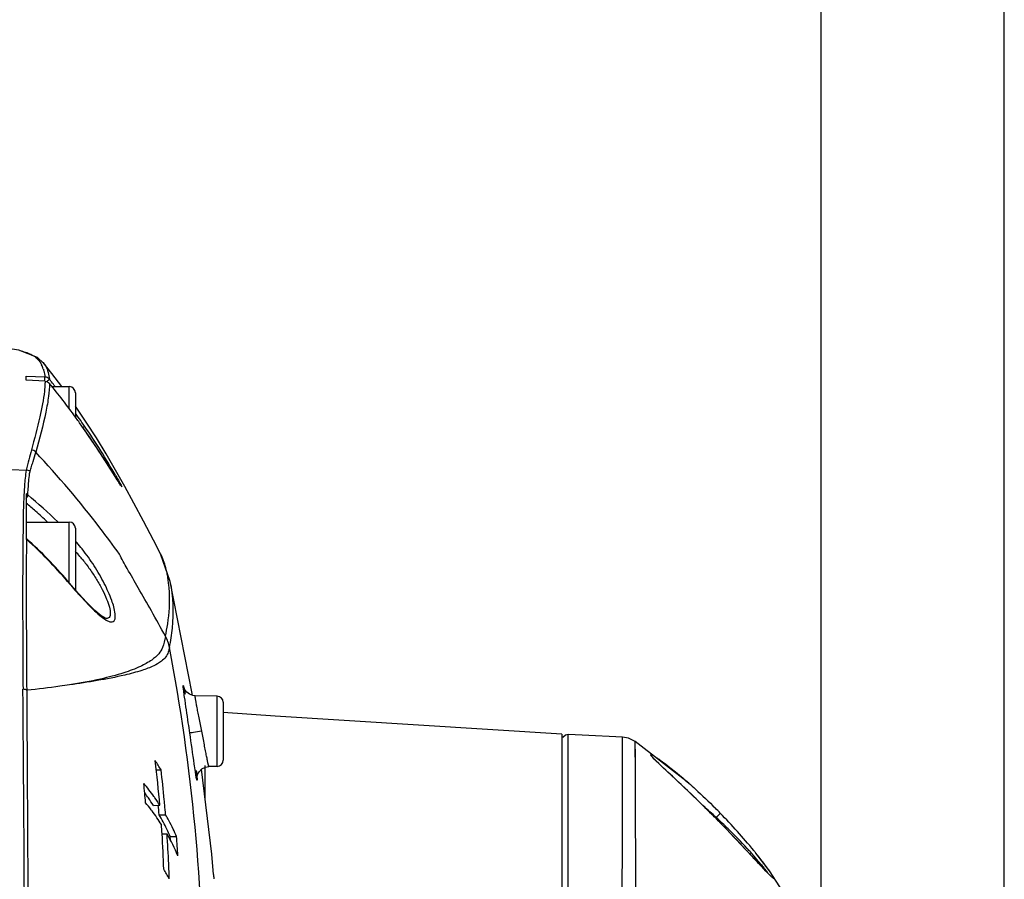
# Model space of a CAD drawing. Header units: millimetres. Extents: x 5828 to 6704, y 123 to 421.
# Tile 76 of 145: x 6466.3 to 6470.3, y 279.3 to 282.79. Entities that reach past the tile are written whole.
import ezdxf

# ---------------------------------------------------------------- set-up
doc = ezdxf.new("R2010")
doc.units = ezdxf.units.MM
doc.layers.add('外形图', color=7, linetype='Continuous')
doc.layers.add('尺寸标注', color=7, linetype='Continuous')
doc.styles.add('微软雅黑', font='msyh.ttc', dxfattribs={"height": 1.5})
doc.dimstyles.new('尺寸标注_1_20比例', dxfattribs={"dimtxt": 1.5, "dimasz": 1.25, "dimexe": 0.5, "dimexo": 0.4, "dimgap": 0.5, "dimtad": 1, "dimdec": 1, "dimlfac": 20, "dimdsep": 46, "dimtxsty": '微软雅黑', "dimcen": 0.09, "dimadec": 0, "dimazin": 0, "dimtp": 0.01, "dimtm": 0.01, "dimtfac": 1, "dimtdec": 1, "dimtofl": 0, "dimtmove": 0, "dimatfit": 3, "dimfxl": 1, "dimtolj": 1, "dimarcsym": 0})

# ---------------------------------------------------------------- blocks, each defined once
blk = doc.blocks.new('*D1111')
at = {"layer": 'Defpoints', "color": 0}
for p in [(6469.5568, 284.2232), (6469.5568, 273.3504), (6458.0079, 273.142)]:
    blk.add_point(p, dxfattribs=at)
at = {"layer": '尺寸标注', "color": 0, "lineweight": -2}
for p, q in [((6458.0079, 273.542), (6458.0079, 284.7232)), ((6469.5568, 273.7504), (6469.5568, 284.7232)), ((6459.2579, 284.2232), (6468.3068, 284.2232))]:
    blk.add_line(p, q, dxfattribs=at)
at = {"layer": '尺寸标注', "color": 0}
for points in [[(6459.2579, 284.4315), (6459.2579, 284.0149), (6458.0079, 284.2232)], [(6468.3068, 284.0149), (6468.3068, 284.4315), (6469.5568, 284.2232)]]:
    blk.add_solid(points, dxfattribs=at)
at = {"layer": '尺寸标注', "color": 0, "insert": (6463.7824, 285.4984), "char_height": 1.5, "attachment_point": 5, "style": '微软雅黑'}
blk.add_mtext('\\A1;\\A1;230', dxfattribs=at)
blk = doc.blocks.new('*D1112')
at = {"layer": 'Defpoints', "color": 0}
for p in [(6470.3007, 287.7393), (6457.2558, 253.3357), (6470.3007, 253.3351)]:
    blk.add_point(p, dxfattribs=at)
at = {"layer": '尺寸标注', "color": 0, "lineweight": -2}
for p, q in [((6457.2558, 253.7357), (6457.2558, 288.2393)), ((6470.3007, 253.7351), (6470.3007, 288.2393)), ((6458.5058, 287.7393), (6469.0507, 287.7393))]:
    blk.add_line(p, q, dxfattribs=at)
at = {"layer": '尺寸标注', "color": 0}
for points in [[(6458.5058, 287.9476), (6458.5058, 287.5309), (6457.2558, 287.7393)], [(6469.0507, 287.5309), (6469.0507, 287.9476), (6470.3007, 287.7393)]]:
    blk.add_solid(points, dxfattribs=at)
at = {"layer": '尺寸标注', "color": 0, "insert": (6463.8528, 289.0144), "char_height": 1.5, "attachment_point": 5, "style": '微软雅黑'}
blk.add_mtext('\\A1;\\A1;260', dxfattribs=at)

msp = doc.modelspace()

# ---------------------------------------------------------------- linework, layer by layer
at = {"layer": '外形图', "color": 7, "linetype": 'Continuous'}
for p, q in [((6466.4328, 281.353), (6466.3973, 281.3976)), ((6466.3974, 281.3975), (6466.3998, 281.3945)), ((6466.3283, 281.3258), (6466.3283, 281.3426)), ((6466.3283, 281.3426), (6466.4039, 281.3394)), ((6466.4723, 281.3003), (6466.4328, 281.353)), ((6466.4046, 281.3222), (6466.3283, 281.3258)), ((6466.4331, 281.3003), (6466.5033, 281.3003)), ((6466.5033, 281.2101), (6466.5033, 281.3003)), ((6466.5283, 281.2753), (6466.5283, 281.1761)), ((6466.5719, 281.1564), (6466.5285, 281.2214)), ((6466.5545, 281.1397), (6466.5545, 281.1397)), ((6466.5654, 281.1395), (6466.5597, 281.1475)), ((6466.5654, 281.1395), (6466.5598, 281.1476)), ((6466.6131, 281.0917), (6466.5719, 281.1564)), ((6466.6432, 281.008), (6466.6217, 281.041)), ((6466.6612, 280.9799), (6466.6432, 281.008)), ((6466.6825, 280.9462), (6466.6612, 280.9799)), ((6466.2043, 280.9667), (6466.3287, 280.9613)), ((6466.6978, 280.9219), (6466.6825, 280.9462)), ((6466.7026, 280.9142), (6466.7016, 280.9158)), ((6466.3283, 280.8646), (6466.3283, 280.6806)), ((6466.3346, 280.8605), (6466.3349, 280.8645)), ((6466.3158, 280.7512), (6466.3157, 280.7418)), ((6466.3283, 280.7503), (6466.5033, 280.7503)), ((6466.5033, 280.503), (6466.5033, 280.7503)), ((6466.5283, 280.7253), (6466.5283, 280.474)), ((6466.315, 280.6856), (6466.315, 280.6808)), ((6466.3306, 280.6815), (6466.3283, 280.6833)), ((6466.913, 280.5089), (6466.8737, 280.6209)), ((6466.4958, 280.5093), (6466.4957, 280.5118)), ((6466.5291, 280.473), (6466.4957, 280.5118)), ((6466.913, 280.5089), (6466.913, 280.509)), ((6467.0026, 280.0535), (6466.913, 280.509)), ((6466.5729, 280.4251), (6466.5291, 280.473)), ((6466.6533, 280.3583), (6466.6532, 280.3583)), ((6467.0035, 280.0461), (6467.0026, 280.0535)), ((6466.9714, 280.0393), (6466.9704, 280.0463)), ((6467.1037, 280.0429), (6467.0145, 280.0444)), ((6467.1037, 279.7577), (6467.1037, 280.0429)), ((6467.1283, 280.0179), (6467.1283, 279.7827)), ((6468.5032, 279.8882), (6468.5032, 264.477)), ((6468.5294, 279.6571), (6468.5295, 279.887)), ((6468.7497, 279.5503), (6468.75, 279.8764)), ((6468.8023, 279.7287), (6468.8021, 279.8589)), ((6469.0193, 279.6896), (6468.8021, 279.8589)), ((6468.7498, 279.7025), (6468.7501, 279.8431)), ((6468.8023, 279.7253), (6468.8022, 279.8272)), ((6466.8565, 279.7433), (6466.8761, 279.7435)), ((6467.0827, 279.4009), (6467.0403, 279.746)), ((6467.055, 279.6266), (6467.055, 279.7615)), ((6467.1037, 279.7577), (6467.0705, 279.7571)), ((6468.8023, 279.7142), (6468.8023, 279.7287)), ((6468.5297, 274.5504), (6468.5294, 279.7079)), ((6469.0178, 279.691), (6469.0194, 279.6896)), ((6468.5294, 279.4503), (6468.5294, 279.6503)), ((6466.8452, 279.599), (6466.8712, 279.5996)), ((6469.1079, 279.5679), (6469.1081, 279.568)), ((6466.8683, 279.5613), (6466.8943, 279.5615)), ((6468.7497, 279.4784), (6468.7497, 279.4901)), ((6466.8799, 279.484), (6466.9002, 279.4836)), ((6466.9131, 279.4726), (6466.9389, 279.4728)), ((6466.9142, 279.4578), (6466.9131, 279.4726)), ((6468.5294, 278.6296), (6468.5294, 279.4503)), ((6468.7497, 279.4581), (6468.7497, 279.4784)), ((6467.0885, 279.3191), (6467.0827, 279.4009)), ((6469.2922, 279.4048), (6469.2903, 279.4072)), ((6469.3474, 279.3338), (6469.2922, 279.4048)), ((6469.5263, 279.0541), (6469.3474, 279.3338)), ((6467.0887, 279.3193), (6467.0887, 279.3194)), ((6467.0887, 279.3192), (6467.0887, 279.3193)), ((6467.0887, 279.3192), (6467.0887, 279.3193)), ((6467.0887, 279.3192), (6467.0897, 279.3005))]:
    msp.add_line(p, q, dxfattribs=at)
for points in [[(6466.3969, 281.3972), (6466.374, 281.4191), (6466.2986, 281.4478), (6466.2059, 281.4617)], [(6466.6217, 281.041), (6466.6095, 281.0594), (6466.5962, 281.0791), (6466.5819, 281.1003), (6466.5663, 281.1228), (6466.5545, 281.1397)], [(6466.7283, 280.895), (6466.6908, 280.9615), (6466.6526, 281.0268), (6466.6131, 281.0917)], [(6466.8738, 280.6208), (6466.8453, 280.6759), (6466.8048, 280.7534), (6466.766, 280.8262), (6466.7283, 280.895)], [(6466.6532, 280.3583), (6466.6494, 280.3596), (6466.6331, 280.3697), (6466.6073, 280.3912), (6466.5729, 280.4251)], [(6467.0145, 280.0444), (6467.0051, 280.0455), (6466.9911, 280.0507), (6466.9801, 280.059), (6466.9727, 280.0685), (6466.9693, 280.0753), (6466.9685, 280.0776)], [(6468.5032, 279.8882), (6467.3387, 279.9617), (6467.1283, 279.9762)], [(6468.5296, 279.887), (6468.518, 279.8848), (6468.5073, 279.8756)], [(6468.75, 279.8764), (6468.5857, 279.8842), (6468.5295, 279.887)], [(6468.8021, 279.8589), (6468.7746, 279.8722), (6468.75, 279.8764)], [(6468.9113, 279.7564), (6468.8981, 279.7689), (6468.8874, 279.7793), (6468.8792, 279.7876), (6468.8739, 279.7933)], [(6467.0217, 279.7096), (6467.0217, 279.7098), (6467.022, 279.7143), (6467.0244, 279.7242), (6467.0307, 279.7362), (6467.0415, 279.7472), (6467.0563, 279.7548), (6467.0705, 279.7571)], [(6469.1081, 279.568), (6469.0684, 279.6073), (6469.0366, 279.6381), (6469.0101, 279.6636), (6468.9862, 279.6862), (6468.9113, 279.7564)], [(6469.2283, 279.4438), (6469.198, 279.4758), (6469.1635, 279.5117), (6469.1232, 279.5528), (6469.1081, 279.568)], [(6469.3221, 279.3432), (6469.2945, 279.3728), (6469.2766, 279.392), (6469.2283, 279.4438)], [(6469.3535, 279.3114), (6469.3539, 279.3112), (6469.3538, 279.3113), (6469.3511, 279.3137), (6469.3466, 279.3179), (6469.3404, 279.3241), (6469.3324, 279.3324), (6469.3221, 279.3432)], [(6467.0887, 279.3192), (6467.0889, 279.3143), (6467.0897, 279.3005)]]:
    msp.add_lwpolyline(points, dxfattribs=at)
for centre, radius, start, end in [((6466.2869, 281.3364), 0.1162, 17.512, 26.8528), ((6466.4027, 281.3143), 0.0251, 71.2815, 86.6197), ((6464.2435, 279.5445), 2.8169, 39.0585, 39.3404), ((6466.0357, 281.3322), 0.3687, 358.485, 359.0788), ((6464.1563, 279.4549), 2.9309, 35.9655, 39.3472), ((6464.2432, 279.5443), 2.8172, 38.5614, 39.0585), ((6466.5033, 281.2753), 0.025, 0, 90), ((6464.2418, 279.5433), 2.819, 35.4063, 35.7913), ((6464.1541, 279.4532), 2.9336, 35.0903, 35.9663), ((6464.242, 279.5434), 2.8188, 34.6881, 35.4063), ((6463.3391, 278.8811), 3.9294, 33.7211, 35.0855), ((6464.1269, 279.4648), 2.9581, 29.8576, 34.4802), ((6462.9086, 278.5956), 4.446, 32.7754, 33.7009), ((6466.3181, 280.8412), 0.0254, 49.5287, 66.227), ((6465.1876, 279.4552), 1.7839, 48.6321, 50.2524), ((6465.2781, 279.5577), 1.6472, 46.4029, 48.6361), ((6466.5033, 280.7253), 0.025, 0, 90), ((6487.7336, 280.4462), 21.4199, 179.3667, 180.11339), ((6465.1969, 279.4132), 1.7011, 40.2279, 48.2072), ((6465.1967, 279.41), 1.7018, 40.2362, 48.2102), ((6465.0583, 279.3817), 1.957, 41.1853, 41.3071), ((6465.9955, 280.2034), 0.7107, 40.7019, 41.0819), ((6465.9534, 280.1676), 0.7658, 38.153, 40.6769), ((6465.9835, 280.1329), 0.738, 40.3123, 42.3978), ((6465.9753, 280.126), 0.7488, 39.0752, 40.3148), ((6466.487, 280.4538), 0.4228, 9.6362, 12.1742), ((6467.5658, 281.399), 1.3916, 219.7425, 219.9173), ((6467.7114, 281.5217), 1.582, 219.9419, 221.1455), ((6468.1132, 281.8727), 2.1155, 221.1437, 221.9513), ((6468.2068, 281.955), 2.2402, 221.9186, 222.3539), ((6545.0289, 280.5938), 78.7154, 180.138315, 180.380502), ((6466.7624, 280.2119), 0.1505, 10.9788, 29.3763), ((6466.7627, 280.2125), 0.1503, 11.0048, 29.4067), ((6459.2219, 278.7736), 7.827, 0.0121, 10.80432), ((6467.1033, 280.0179), 0.025, 0, 89), ((6461.2143, 279.0997), 5.6789, 5.0496, 6.8952), ((6466.1156, 279.2904), 0.8852, 30.7847, 33.6943), ((6467.1033, 279.7827), 0.025, 271, 0), ((6460.8879, 279.0526), 6.028, 5.41611, 6.5813), ((6462.2121, 279.2344), 4.6161, 4.6713, 5.6431), ((6466.129, 279.1216), 0.8828, 35.584, 39.936), ((6466.1182, 279.1275), 0.8665, 35.4105, 37.0589), ((6466.1335, 279.0481), 0.8819, 37.2378, 39.6077), ((6466.1216, 279.1299), 0.8624, 32.9502, 35.4099), ((6466.134, 279.1252), 0.8766, 35.1711, 35.581), ((6466.1358, 279.1266), 0.8743, 32.7523, 35.1716), ((6461.2048, 279.0836), 5.7095, 5.203, 5.4071), ((6466.1376, 279.0512), 0.8767, 36.8046, 37.2356), ((6466.1415, 279.0542), 0.8718, 32.4209, 36.8064), ((6461.4496, 279.1084), 5.4375, 4.7786, 5.1952), ((6461.3595, 279.0976), 5.5542, 4.792, 5.204), ((6467.6349, 277.9319), 2.2037, 47.255, 49.0697), ((6467.4003, 277.8659), 2.4389, 44.2498, 44.918), ((6466.1141, 279.1263), 0.8707, 27.7947, 29.9784), ((6466.0733, 279.1034), 0.9175, 25.8009, 27.8715), ((6466.1246, 279.12), 0.8873, 28.0994, 29.8396), ((6466.1105, 279.1126), 0.9033, 25.6084, 28.0933), ((6466.932, 277.3689), 3.0935, 44.7896, 45.3028), ((6467.6083, 277.9028), 2.2431, 45.5582, 47.2604), ((6467.4441, 277.9049), 2.3802, 39.4206, 44.3147), ((6462.021, 279.1691), 4.8692, 3.7088, 4.1516), ((6466.0818, 279.1085), 0.9076, 23.6508, 25.743), ((6466.0873, 279.1014), 0.929, 23.5615, 25.6111), ((6467.6709, 277.966), 2.1542, 42.6175, 45.5701), ((6462.4374, 279.1945), 4.4521, 1.8688, 3.7293), ((6462.1022, 279.1516), 4.8095, 2.5014, 3.9576), ((6466.1218, 279.0434), 0.8943, 23.1391, 29.4851), ((6461.3535, 279.0558), 5.6009, 3.4705, 4.27), ((6467.9257, 278.2026), 1.8065, 41.2044, 42.5676), ((6467.7281, 278.141), 2.0109, 39.0322, 39.3619), ((6468.2095, 278.4516), 1.429, 39.8098, 41.1866), ((6467.9712, 278.3358), 1.6994, 37.563, 38.9874), ((6466.1615, 278.8895), 0.8539, 28.8561, 31.8134), ((6462.5104, 279.1703), 4.4009, 1.7102, 2.4907)]:
    msp.add_arc(centre, radius, start, end, dxfattribs=at)
for points, knots in [([(6466.3018, 281.4467), (6466.3095, 281.4448), (6466.3326, 281.4387), (6466.3553, 281.4287), (6466.3676, 281.4184)], [0, 0, 0, 0, 0.33258, 1, 1, 1, 1]), ([(6466.3676, 281.4184), (6466.3701, 281.4163), (6466.3792, 281.4077), (6466.3864, 281.3972), (6466.3906, 281.3889)], [0, 0, 0, 0, 0.260606, 1, 1, 1, 1]), ([(6466.3978, 281.3714), (6466.3985, 281.3689), (6466.4015, 281.3584), (6466.4033, 281.3476), (6466.4039, 281.3394)], [0, 0, 0, 0, 0.23874, 1, 1, 1, 1]), ([(6466.3997, 281.3946), (6466.4013, 281.3925), (6466.4074, 281.3834), (6466.4122, 281.3734), (6466.4149, 281.3656)], [0, 0, 0, 0, 0.240469, 1, 1, 1, 1]), ([(6466.4044, 281.3353), (6466.4043, 281.3363), (6466.4041, 281.3375), (6466.4042, 281.3391), (6466.4039, 281.3394)], [0, 0, 0, 0, 0.705684, 1, 1, 1, 1]), ([(6466.4044, 281.3263), (6466.4044, 281.3271), (6466.4044, 281.3301), (6466.4044, 281.3332), (6466.4044, 281.3353)], [0, 0, 0, 0, 0.291147, 1, 1, 1, 1]), ([(6466.4221, 281.3302), (6466.4221, 281.3299), (6466.4209, 281.3292), (6466.4195, 281.3275), (6466.4166, 281.325), (6466.4144, 281.3231), (6466.4132, 281.3221)], [0, 0, 0, 0, 0.077891, 0.279118, 0.592985, 1, 1, 1, 1]), ([(6466.4149, 281.3656), (6466.4158, 281.3629), (6466.4195, 281.3513), (6466.4214, 281.3393), (6466.4222, 281.33)], [0, 0, 0, 0, 0.23327, 1, 1, 1, 1]), ([(6466.4224, 281.3135), (6466.4226, 281.2959), (6466.4194, 281.2567), (6466.4022, 281.163), (6466.3821, 281.0878), (6466.3673, 281.0337)], [0, 0, 0, 0, 0.184836, 0.41092, 1, 1, 1, 1]), ([(6466.4046, 281.3222), (6466.4046, 281.319), (6466.4045, 281.3056), (6466.4035, 281.2921), (6466.4024, 281.2819)], [0, 0, 0, 0, 0.235478, 1, 1, 1, 1]), ([(6466.4024, 281.2819), (6466.3987, 281.2469), (6466.3825, 281.1665), (6466.3613, 281.0877), (6466.3491, 281.0428)], [0, 0, 0, 0, 0.430695, 1, 1, 1, 1]), ([(6466.5654, 281.1395), (6466.5654, 281.1392), (6466.5644, 281.1387), (6466.5627, 281.1369), (6466.5604, 281.1355), (6466.5589, 281.1343)], [0, 0, 0, 0, 0.091033, 0.312342, 1, 1, 1, 1]), ([(6466.3491, 281.0428), (6466.3456, 281.0297), (6466.3392, 281.0024), (6466.3322, 280.9753), (6466.3287, 280.9613)], [0, 0, 0, 0, 0.485638, 1, 1, 1, 1]), ([(6466.3437, 280.9554), (6466.3455, 280.9623), (6466.3501, 280.9756), (6466.3579, 281.0018), (6466.3633, 281.0213), (6466.3669, 281.0342)], [0, 0, 0, 0, 0.259409, 0.511481, 1, 1, 1, 1]), ([(6466.7068, 280.6195), (6466.6811, 280.6556), (6466.5749, 280.7994), (6466.4584, 280.9357), (6466.3669, 281.0342)], [0, 0, 0, 0, 0.247658, 1, 1, 1, 1]), ([(6466.7016, 280.9158), (6466.698, 280.9214), (6466.6799, 280.9504), (6466.6617, 280.9793), (6466.6468, 281.0024)], [0, 0, 0, 0, 0.193913, 1, 1, 1, 1]), ([(6466.3287, 280.9613), (6466.3262, 280.9503), (6466.323, 280.9192), (6466.3204, 280.8882), (6466.3193, 280.8684)], [0, 0, 0, 0, 0.363626, 1, 1, 1, 1]), ([(6466.3349, 280.8645), (6466.3362, 280.8838), (6466.3384, 280.9142), (6466.3414, 280.9446), (6466.3437, 280.9554)], [0, 0, 0, 0, 0.635313, 1, 1, 1, 1]), ([(6466.6924, 280.9375), (6466.6968, 280.9299), (6466.7049, 280.9155), (6466.7103, 280.9057), (6466.7181, 280.8909), (6466.7141, 280.8962), (6466.7133, 280.8975)], [0, 0, 0, 0, 0.481591, 0.793671, 0.91164, 1, 1, 1, 1]), ([(6466.7133, 280.8975), (6466.7126, 280.8985), (6466.709, 280.904), (6466.7055, 280.9096), (6466.7026, 280.9142)], [0, 0, 0, 0, 0.18101, 1, 1, 1, 1]), ([(6466.3193, 280.8684), (6466.3188, 280.86), (6466.3168, 280.821), (6466.3162, 280.7818), (6466.3158, 280.7512)], [0, 0, 0, 0, 0.215605, 1, 1, 1, 1]), ([(6466.3283, 280.8457), (6466.33, 280.8482), (6466.3326, 280.8528), (6466.3348, 280.8582), (6466.3346, 280.8605)], [0, 0, 0, 0, 0.575522, 1, 1, 1, 1]), ([(6466.3157, 280.7418), (6466.3156, 280.7373), (6466.3154, 280.7186), (6466.3152, 280.6999), (6466.315, 280.6856)], [0, 0, 0, 0, 0.240304, 1, 1, 1, 1]), ([(6466.3316, 280.0669), (6466.3307, 280.1811), (6466.3295, 280.3851), (6466.3296, 280.589), (6466.3307, 280.6789)], [0, 0, 0, 0, 0.55964, 1, 1, 1, 1]), ([(6466.3306, 280.6815), (6466.3307, 280.6814), (6466.3309, 280.681), (6466.331, 280.6807), (6466.331, 280.6805)], [0, 0, 0, 0, 0.452706, 1, 1, 1, 1]), ([(6466.331, 280.6805), (6466.331, 280.6802), (6466.3309, 280.6797), (6466.3308, 280.6792), (6466.3307, 280.6789)], [0, 0, 0, 0, 0.448441, 1, 1, 1, 1]), ([(6466.5311, 280.6704), (6466.5312, 280.6698), (6466.5309, 280.6672), (6466.5296, 280.6649), (6466.5284, 280.6631)], [0, 0, 0, 0, 0.196649, 1, 1, 1, 1]), ([(6466.6896, 280.3777), (6466.6875, 280.3963), (6466.6745, 280.4384), (6466.6454, 280.5034), (6466.6051, 280.5733), (6466.5729, 280.6187), (6466.5556, 280.6407)], [0, 0, 0, 0, 0.188397, 0.439268, 0.71805, 1, 1, 1, 1]), ([(6466.8937, 280.2863), (6466.8749, 280.3208), (6466.8385, 280.3864), (6466.7863, 280.4777), (6466.7428, 280.5542), (6466.7166, 280.5996), (6466.7068, 280.6195)], [0, 0, 0, 0, 0.308526, 0.588939, 0.825879, 1, 1, 1, 1]), ([(6466.9002, 280.543), (6466.8987, 280.5502), (6466.8921, 280.5768), (6466.8829, 280.6029), (6466.8738, 280.6208)], [0, 0, 0, 0, 0.268286, 1, 1, 1, 1]), ([(6466.5566, 280.5979), (6466.567, 280.5851), (6466.587, 280.5588), (6466.6138, 280.5181), (6466.6367, 280.4778), (6466.6545, 280.4401), (6466.666, 280.4071), (6466.671, 280.3821), (6466.6685, 280.3646), (6466.6602, 280.3585), (6466.6556, 280.3581), (6466.6533, 280.3583)], [0, 0, 0, 0, 0.177998, 0.354189, 0.522646, 0.675288, 0.802354, 0.8951, 0.952728, 0.975167, 1, 1, 1, 1]), ([(6466.9099, 280.4678), (6466.9097, 280.4728), (6466.9084, 280.4918), (6466.9061, 280.5107), (6466.9038, 280.5246)], [0, 0, 0, 0, 0.261268, 1, 1, 1, 1]), ([(6466.9103, 280.241), (6466.9154, 280.2669), (6466.9289, 280.3554), (6466.9271, 280.4472), (6466.913, 280.5089)], [0, 0, 0, 0, 0.293646, 1, 1, 1, 1]), ([(6466.8937, 280.2863), (6466.8972, 280.3029), (6466.9082, 280.3627), (6466.9122, 280.424), (6466.9099, 280.4678)], [0, 0, 0, 0, 0.27839, 1, 1, 1, 1]), ([(6466.5513, 280.4458), (6466.558, 280.4385), (6466.582, 280.4126), (6466.607, 280.3874), (6466.6266, 280.3711)], [0, 0, 0, 0, 0.279331, 1, 1, 1, 1]), ([(6466.6266, 280.3711), (6466.6349, 280.3642), (6466.6492, 280.3533), (6466.6661, 280.3449), (6466.6734, 280.3445)], [0, 0, 0, 0, 0.598233, 1, 1, 1, 1]), ([(6466.6734, 280.3445), (6466.6762, 280.3443), (6466.6822, 280.3451), (6466.6884, 280.3527), (6466.6905, 280.3641), (6466.6901, 280.3727), (6466.6896, 280.3777)], [0, 0, 0, 0, 0.197422, 0.391496, 0.648811, 1, 1, 1, 1]), ([(6466.8936, 280.2857), (6466.8905, 280.2704), (6466.8867, 280.2447), (6466.8659, 280.2119), (6466.835, 280.1857), (6466.787, 280.1597), (6466.7172, 280.134), (6466.6208, 280.109), (6466.5466, 280.0954), (6466.5044, 280.0889)], [0, 0, 0, 0, 0.10089, 0.163687, 0.245918, 0.358885, 0.514387, 0.724384, 1, 1, 1, 1]), ([(6466.8935, 280.2857), (6466.8936, 280.2858), (6466.8935, 280.286), (6466.8937, 280.2862), (6466.8937, 280.2862)], [0, 0, 0, 0, 0.563828, 1, 1, 1, 1]), ([(6466.9101, 280.2405), (6466.9087, 280.234), (6466.9054, 280.2207), (6466.8953, 280.2005), (6466.875, 280.1814), (6466.8419, 280.1631), (6466.7918, 280.1446), (6466.6784, 280.1149), (6466.5794, 280.0994), (6466.5043, 280.0889)], [0, 0, 0, 0, 0.044485, 0.09047, 0.146522, 0.225641, 0.339135, 0.498559, 1, 1, 1, 1]), ([(6466.9103, 280.2412), (6466.9103, 280.2411), (6466.9102, 280.2409), (6466.9102, 280.2406), (6466.9101, 280.2405)], [0, 0, 0, 0, 0.467802, 1, 1, 1, 1]), ([(6466.5044, 280.0889), (6466.4912, 280.0869), (6466.4337, 280.0787), (6466.3761, 280.0718), (6466.3316, 280.0669)], [0, 0, 0, 0, 0.229295, 1, 1, 1, 1]), ([(6466.3316, 280.0669), (6466.3305, 280.0676), (6466.3253, 280.07), (6466.3196, 280.0709), (6466.3152, 280.071)], [0, 0, 0, 0, 0.230464, 1, 1, 1, 1]), ([(6466.3217, 278.7753), (6466.3218, 278.8903), (6466.3209, 279.3222), (6466.3173, 279.7541), (6466.3152, 280.071)], [0, 0, 0, 0, 0.266267, 1, 1, 1, 1]), ([(6466.3368, 278.7753), (6466.3368, 278.89), (6466.3364, 279.3205), (6466.3336, 279.7511), (6466.3316, 280.0669)], [0, 0, 0, 0, 0.266327, 1, 1, 1, 1]), ([(6466.9704, 280.0463), (6466.9698, 280.0506), (6466.9687, 280.0584), (6466.9674, 280.0688), (6466.9665, 280.076), (6466.9661, 280.0805), (6466.9659, 280.0828), (6466.9659, 280.0846), (6466.9658, 280.0855), (6466.9661, 280.0862), (6466.9665, 280.0853), (6466.9668, 280.0844), (6466.9677, 280.0815), (6466.9682, 280.0791), (6466.9686, 280.0772)], [0, 0, 0, 0, 0.26372, 0.479128, 0.642782, 0.704351, 0.75219, 0.786172, 0.806256, 0.813197, 0.823196, 0.846707, 0.884056, 1, 1, 1, 1]), ([(6466.9686, 280.0772), (6466.969, 280.0756), (6466.971, 280.0668), (6466.9727, 280.058), (6466.974, 280.0509)], [0, 0, 0, 0, 0.191249, 1, 1, 1, 1]), ([(6466.9926, 279.8931), (6466.9906, 279.9068), (6466.9835, 279.9556), (6466.9763, 280.0043), (6466.9714, 280.0393)], [0, 0, 0, 0, 0.281098, 1, 1, 1, 1]), ([(6467.0412, 279.9003), (6467.0376, 279.9185), (6467.0324, 279.945), (6467.0258, 279.9788), (6467.0216, 280.0004), (6467.0182, 280.0182), (6467.016, 280.0304), (6467.0149, 280.0376), (6467.0144, 280.0413), (6467.0143, 280.043), (6467.0142, 280.0444), (6467.0145, 280.0444)], [0, 0, 0, 0, 0.379819, 0.552289, 0.704213, 0.829679, 0.923156, 0.956593, 0.980643, 0.99502, 1, 1, 1, 1]), ([(6467.0412, 279.9003), (6467.0298, 279.8987), (6467.0149, 279.8967), (6466.9988, 279.8939), (6466.9939, 279.8935), (6466.9926, 279.8931)], [0, 0, 0, 0, 0.700872, 0.918373, 1, 1, 1, 1]), ([(6467.0153, 279.7363), (6467.0137, 279.7465), (6467.0061, 279.7988), (6466.9986, 279.8511), (6466.9926, 279.8931)], [0, 0, 0, 0, 0.195748, 1, 1, 1, 1]), ([(6467.0705, 279.7571), (6467.0702, 279.7571), (6467.0699, 279.7585), (6467.0692, 279.7602), (6467.0683, 279.7639), (6467.0666, 279.771), (6467.0641, 279.7831), (6467.0605, 279.8007), (6467.0563, 279.8222), (6467.0498, 279.8558), (6467.0447, 279.8822), (6467.0412, 279.9003)], [0, 0, 0, 0, 0.005797, 0.020896, 0.045386, 0.079098, 0.172594, 0.29759, 0.448957, 0.62087, 1, 1, 1, 1]), ([(6468.8798, 279.7864), (6468.8771, 279.7891), (6468.8726, 279.7938), (6468.8676, 279.7993), (6468.8653, 279.8028), (6468.8644, 279.8043), (6468.8646, 279.8057), (6468.8661, 279.8058), (6468.8678, 279.8052), (6468.8717, 279.8036), (6468.8781, 279.7999), (6468.8875, 279.794), (6468.8945, 279.7893), (6468.8983, 279.7866)], [0, 0, 0, 0, 0.180081, 0.307229, 0.34869, 0.374869, 0.38897, 0.405011, 0.433536, 0.47622, 0.603522, 0.781013, 1, 1, 1, 1]), ([(6468.9172, 279.7505), (6468.9136, 279.7539), (6468.901, 279.7657), (6468.8885, 279.7776), (6468.8798, 279.7864)], [0, 0, 0, 0, 0.28481, 1, 1, 1, 1]), ([(6468.8983, 279.7866), (6468.907, 279.7806), (6468.9482, 279.7504), (6468.9874, 279.7177), (6469.0178, 279.691)], [0, 0, 0, 0, 0.207825, 1, 1, 1, 1]), ([(6467.0219, 279.7082), (6467.022, 279.7067), (6467.0218, 279.7043), (6467.0223, 279.7022), (6467.0217, 279.7011), (6467.0213, 279.7019), (6467.0211, 279.7027), (6467.0205, 279.7052), (6467.0196, 279.7096), (6467.0177, 279.7204), (6467.0163, 279.7295), (6467.0153, 279.7363)], [0, 0, 0, 0, 0.105695, 0.157385, 0.164035, 0.174437, 0.19794, 0.234918, 0.34917, 0.516337, 1, 1, 1, 1]), ([(6467.0191, 279.7408), (6467.0195, 279.7373), (6467.0205, 279.7264), (6467.0215, 279.7156), (6467.0219, 279.7082)], [0, 0, 0, 0, 0.321516, 1, 1, 1, 1]), ([(6469.1079, 279.5679), (6469.0912, 279.5846), (6469.0286, 279.6465), (6468.9642, 279.7065), (6468.9172, 279.7505)], [0, 0, 0, 0, 0.268128, 1, 1, 1, 1]), ([(6468.8036, 279.3851), (6468.8036, 279.4181), (6468.8035, 279.5278), (6468.8027, 279.6375), (6468.8023, 279.7142)], [0, 0, 0, 0, 0.30086, 1, 1, 1, 1]), ([(6469.0194, 279.6896), (6469.0283, 279.6817), (6469.0652, 279.6488), (6469.1008, 279.6145), (6469.1273, 279.588)], [0, 0, 0, 0, 0.241918, 1, 1, 1, 1]), ([(6468.7497, 279.4901), (6468.7497, 279.4963), (6468.7497, 279.5203), (6468.7497, 279.5442), (6468.7497, 279.5619)], [0, 0, 0, 0, 0.259009, 1, 1, 1, 1]), ([(6469.1275, 279.5483), (6469.1395, 279.5362), (6469.1856, 279.4891), (6469.2308, 279.4411), (6469.264, 279.4054)], [0, 0, 0, 0, 0.259415, 1, 1, 1, 1]), ([(6469.1473, 279.5677), (6469.1476, 279.5676), (6469.1453, 279.5657), (6469.1437, 279.5631), (6469.1374, 279.5571), (6469.1333, 279.5528), (6469.1307, 279.5503)], [0, 0, 0, 0, 0.045495, 0.21609, 0.547717, 1, 1, 1, 1]), ([(6468.7496, 274.5254), (6468.7492, 274.7513), (6468.7484, 275.2031), (6468.7493, 276.1118), (6468.7458, 277.0163), (6468.7466, 277.8981), (6468.7467, 278.497), (6468.7479, 279.0107), (6468.7494, 279.3214), (6468.7497, 279.4581)], [0, 0, 0, 0, 0.137437, 0.274738, 0.552656, 0.687583, 0.811031, 0.91688, 1, 1, 1, 1]), ([(6468.8035, 274.6254), (6468.8038, 274.8419), (6468.8031, 275.2747), (6468.8003, 275.8158), (6468.8036, 276.2501), (6468.805, 276.6881), (6468.803, 277.2305), (6468.8048, 277.8594), (6468.8036, 278.5753), (6468.8037, 279.0783), (6468.8036, 279.3851)], [0, 0, 0, 0, 0.136465, 0.272783, 0.341073, 0.410175, 0.548828, 0.682972, 0.806578, 1, 1, 1, 1]), ([(6469.264, 279.4054), (6469.2683, 279.4008), (6469.2843, 279.3835), (6469.3003, 279.3663), (6469.312, 279.3537)], [0, 0, 0, 0, 0.268059, 1, 1, 1, 1]), ([(6469.3467, 279.3332), (6469.3447, 279.336), (6469.3355, 279.3491), (6469.3259, 279.3619), (6469.3183, 279.3718)], [0, 0, 0, 0, 0.217722, 1, 1, 1, 1]), ([(6469.3072, 279.3665), (6469.3087, 279.3647), (6469.3143, 279.3579), (6469.3198, 279.3511), (6469.3237, 279.3461)], [0, 0, 0, 0, 0.26823, 1, 1, 1, 1]), ([(6469.312, 279.3537), (6469.3176, 279.3477), (6469.3277, 279.3368), (6469.3415, 279.3224), (6469.3512, 279.3129), (6469.3572, 279.3073), (6469.3602, 279.3053), (6469.3621, 279.3036), (6469.364, 279.3042), (6469.3631, 279.3066), (6469.362, 279.3093), (6469.3595, 279.3137), (6469.3545, 279.3218), (6469.35, 279.3284), (6469.3467, 279.3332)], [0, 0, 0, 0, 0.231105, 0.422242, 0.564784, 0.6155, 0.651492, 0.672397, 0.681522, 0.697701, 0.728644, 0.775018, 0.836352, 1, 1, 1, 1]), ([(6469.3237, 279.3461), (6469.3253, 279.3441), (6469.3305, 279.3374), (6469.3355, 279.3306), (6469.3389, 279.3257)], [0, 0, 0, 0, 0.293599, 1, 1, 1, 1])]:
    msp.add_open_spline(points, degree=3, knots=knots, dxfattribs=at)
for points in [[(6466.4221, 281.3302), (6466.4192, 281.3338), (6466.4151, 281.3366), (6466.4108, 281.3381)], [(6466.405, 281.3222), (6466.4117, 281.3218), (6466.4186, 281.3183), (6466.4228, 281.3131)], [(6466.3669, 281.0342), (6466.3626, 281.0392), (6466.3557, 281.0425), (6466.3491, 281.0428)], [(6466.3437, 280.9554), (6466.3396, 280.9589), (6466.3341, 280.9611), (6466.3287, 280.9613)], [(6466.4563, 280.7506), (6466.4177, 280.7892), (6466.3767, 280.8257), (6466.3346, 280.8605)], [(6466.3307, 280.6789), (6466.33, 280.6795), (6466.3292, 280.6801), (6466.3282, 280.6805)]]:
    msp.add_open_spline(points, degree=3, dxfattribs=at)

# ---------------------------------------------------------------- dimensions: what is measured, and where the dimension line sits
at = {"layer": '尺寸标注'}
dim = msp.add_linear_dim(base=(6470.3007, 287.7393), p1=(6457.2558, 253.3357), p2=(6470.3007, 253.3351), text='\\A1;260', dimstyle='尺寸标注_1_20比例', override={"dimtxsty": '微软雅黑'}, dxfattribs=at)
dim.commit()
dim.dimension.update_dxf_attribs({"geometry": '*D1112', "text_midpoint": (6463.8528, 287.7393), "dimtype": 160})
dim = msp.add_linear_dim(base=(6469.5568, 284.2232), p1=(6458.0079, 273.142), p2=(6469.5568, 273.3504), text='\\A1;230', dimstyle='尺寸标注_1_20比例', override={"dimtxsty": '微软雅黑'}, dxfattribs=at)
dim.commit()
dim.dimension.update_dxf_attribs({"geometry": '*D1111', "text_midpoint": (6463.7824, 285.4984)})

doc.saveas('drawing.dxf')
